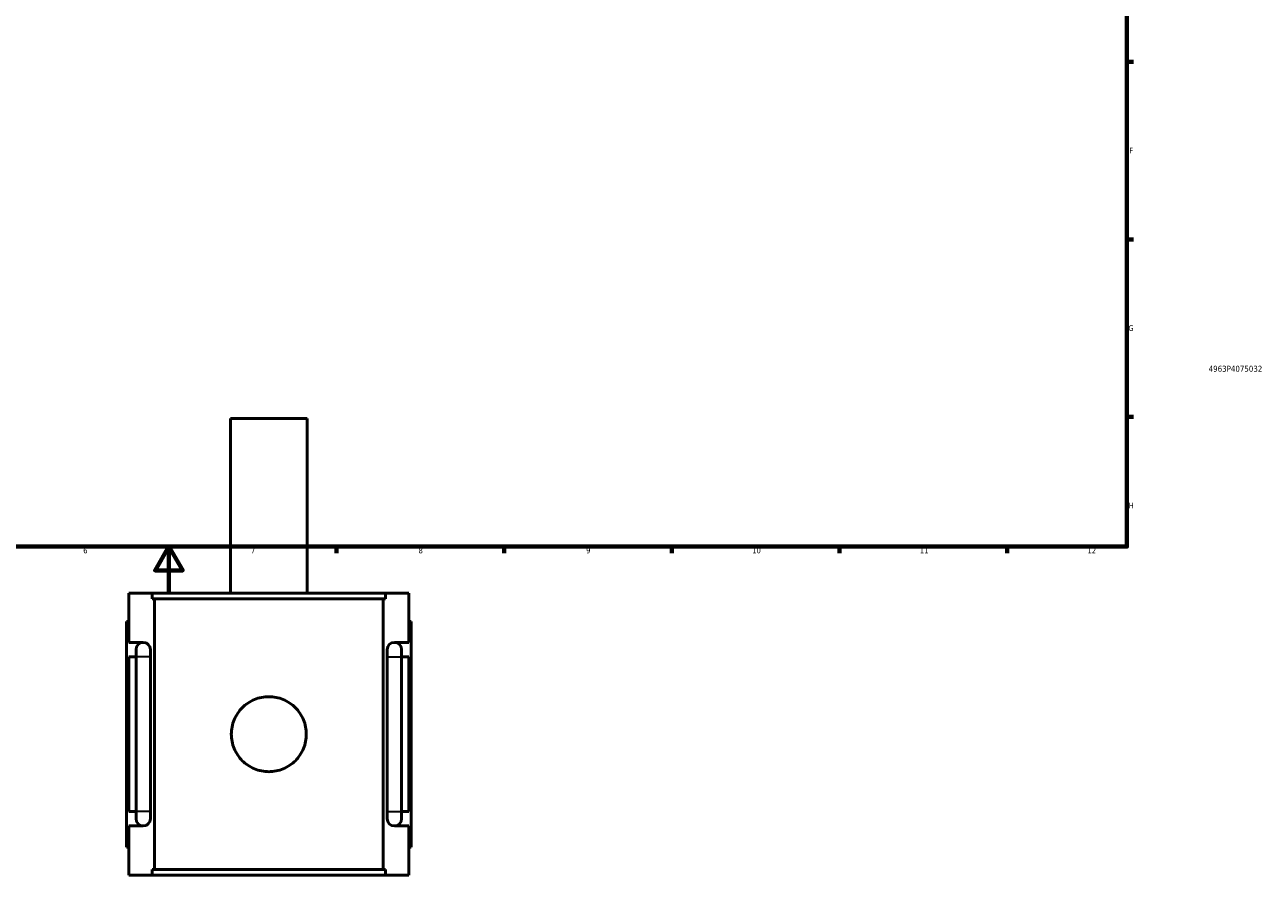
# Model space of a CAD drawing. Header units: millimetres. Extents: x -255 to 976, y -117 to 1140.
# Tile 3 of 6: x 360 to 878, y -117 to 238. Entities that reach past the tile are written whole.
import ezdxf
from ezdxf.enums import TextEntityAlignment as Align

# ---------------------------------------------------------------- set-up
doc = ezdxf.new("R2010")
doc.units = ezdxf.units.MM
for name, color, linetype, lineweight in [('Border (ANSI)', 7, 'Continuous', 70), ('Title (ISO)', 7, 'Continuous', 50), ('Visible (ANSI)', 7, 'Continuous', 50), ('Visible Narrow (ANSI)', 7, 'Continuous', 35)]:
    doc.layers.add(name, color=color, linetype=linetype, lineweight=lineweight)
doc.styles.add('Note Text (ANSI)', font='tahoma.ttf')
doc.styles.add('Note Text (ISO)', font='tahoma.ttf')

# ---------------------------------------------------------------- blocks, each defined once
blk = doc.blocks.new('Borders Default Border')
at = {"layer": 'Border (ANSI)'}
for p, q in [((821, 222.75), (823.8, 222.75)), ((821, 148.5), (823.8, 148.5)), ((821, 74.25), (823.8, 74.25)), ((490.58, 20), (490.58, 17.2)), ((560.67, 20), (560.67, 17.2)), ((630.75, 20), (630.75, 17.2)), ((700.83, 20), (700.83, 17.2)), ((770.92, 20), (770.92, 17.2))]:
    blk.add_line(p, q, dxfattribs=at)
at = {"layer": 'Border (ANSI)', "flags": 128}
for points in [[(20, 20), (20, 574), (821, 574), (821, 20), (20, 20)], [(420.5, 0), (420.5, 20), (414.73, 10), (426.27, 10), (420.5, 20)]]:
    blk.add_lwpolyline(points, dxfattribs=at)
at = {"layer": 'Border (ANSI)', "color": 5, "true_color": 0x0000ff, "char_height": 2.4, "attachment_point": 7, "style": 'Note Text (ANSI)'}
for s, insert in [('F', (821.98, 184.43)), ('G', (821.6, 110.13)), ('H', (821.73, 35.93)), ('6', (384.69, 17.15)), ('7', (454.8, 17.2)), ('8', (524.84, 17.15)), ('9', (594.92, 17.15)), ('10', (664.35, 17.15)), ('11', (734.43, 17.2)), ('12', (804.52, 17.2))]:
    blk.add_mtext(s, dxfattribs=dict(at, insert=insert))
blk = doc.blocks.new('Title Blocks ISO')
at = {"layer": 'Title (ISO)', "color": 232, "true_color": 0xca0064, "style": 'Note Text (ISO)'}
blk.add_attdef('PART_NUMBER_001', (34.16, 73.13), '', height=2.5, dxfattribs=at)
blk.add_attdef('DESCRIPTION', text='', height=2.5, dxfattribs=at).set_placement((34.09, 65.95), align=Align.TOP_LEFT)

msp = doc.modelspace()

# ---------------------------------------------------------------- linework, layer by layer
at = {"layer": 'Visible (ANSI)'}
for p, q in [((478.27, 73.53), (446.27, 73.53)), ((446.27, 0.53), (446.27, 73.53)), ((478.27, 0.53), (478.27, 73.53)), ((403.77, 0.53), (413.44, 0.53)), ((403.77, -20.07), (403.77, 0.53)), ((413.44, -1.83), (413.44, 0.53)), ((511.11, 0.53), (413.44, 0.53)), ((511.11, 0.53), (520.77, 0.53)), ((511.11, 0.53), (511.11, -1.83)), ((520.77, -20.07), (520.77, 0.53)), ((413.44, -1.83), (511.11, -1.83)), ((414.43, -115.11), (414.43, -1.83)), ((510.11, -115.11), (510.11, -1.83)), ((403.77, -11.27), (402.77, -11.27)), ((402.77, -105.67), (402.77, -11.27)), ((520.77, -11.27), (521.77, -11.27)), ((521.77, -105.67), (521.77, -11.27)), ((403.77, -20.07), (409.77, -20.07)), ((514.77, -20.07), (520.77, -20.07)), ((406.77, -23.07), (406.77, -26.07)), ((412.77, -26.07), (412.77, -23.07)), ((511.77, -23.07), (511.77, -26.07)), ((517.77, -26.07), (517.77, -23.07)), ((403.77, -90.87), (403.77, -26.07)), ((406.77, -26.07), (403.77, -26.07)), ((406.77, -90.87), (406.77, -26.07)), ((412.77, -90.87), (412.77, -26.07)), ((511.77, -26.07), (511.77, -90.87)), ((520.77, -26.07), (517.77, -26.07)), ((517.77, -26.07), (517.77, -90.87)), ((520.77, -90.87), (520.77, -26.07)), ((403.77, -90.87), (406.77, -90.87)), ((406.77, -90.87), (406.77, -93.87)), ((412.77, -93.87), (412.77, -90.87)), ((511.77, -90.87), (511.77, -93.87)), ((517.77, -90.87), (520.77, -90.87)), ((517.77, -93.87), (517.77, -90.87)), ((403.77, -117.47), (403.77, -96.87)), ((409.77, -96.87), (403.77, -96.87)), ((520.77, -96.87), (514.77, -96.87)), ((520.77, -117.47), (520.77, -96.87)), ((402.77, -105.67), (403.77, -105.67)), ((521.77, -105.67), (520.77, -105.67)), ((413.44, -117.47), (403.77, -117.47)), ((413.44, -115.11), (511.11, -115.11)), ((413.44, -117.47), (413.44, -115.11)), ((511.11, -117.47), (413.44, -117.47)), ((511.11, -115.11), (511.11, -117.47)), ((520.77, -117.47), (511.11, -117.47))]:
    msp.add_line(p, q, dxfattribs=at)
for centre, start, end in [((409.77, -23.07), 90, 180), ((409.77, -23.07), 0, 90), ((514.77, -23.07), 90, 180), ((514.77, -23.07), 0, 90), ((409.77, -93.87), 180, 270), ((409.77, -93.87), 270, 0), ((514.77, -93.87), 180, 270), ((514.77, -93.87), 270, 0)]:
    msp.add_arc(centre, 3, start, end, dxfattribs=at)
msp.add_open_spline([(477.95, -58.47), (477.95, -59.46), (477.86, -60.49), (477.46, -62.52), (477.15, -63.53), (475.95, -66.42), (474.75, -68.17), (472.67, -70.25), (471.89, -70.9), (470.18, -72.05), (469.26, -72.55), (467.33, -73.35), (466.32, -73.66), (464.29, -74.06), (463.27, -74.15), (461.28, -74.15), (460.26, -74.06), (458.23, -73.66), (457.22, -73.35), (455.29, -72.55), (454.37, -72.05), (452.66, -70.9), (451.88, -70.25), (449.8, -68.17), (448.6, -66.42), (447.39, -63.53), (447.09, -62.52), (446.69, -60.49), (446.59, -59.46), (446.59, -57.48), (446.69, -56.46), (447.09, -54.42), (447.39, -53.42), (448.6, -50.52), (449.8, -48.77), (451.88, -46.69), (452.66, -46.04), (454.37, -44.89), (455.29, -44.39), (457.22, -43.59), (458.23, -43.29), (460.26, -42.89), (461.28, -42.79), (463.27, -42.79), (464.29, -42.89), (466.32, -43.29), (467.33, -43.59), (469.26, -44.39), (470.18, -44.89), (471.89, -46.04), (472.67, -46.69), (474.75, -48.77), (475.95, -50.52), (477.15, -53.42), (477.46, -54.42), (477.86, -56.46), (477.95, -57.48), (477.95, -58.47)], degree=3, knots=[0, 0, 0, 0, 0.297682, 0.297682, 0.595363, 0.595363, 1.190726, 1.190726, 1.488289, 1.488289, 1.785852, 1.785852, 2.083415, 2.083415, 2.380977, 2.380977, 2.67854, 2.67854, 2.976103, 2.976103, 3.273666, 3.273666, 3.571229, 3.571229, 4.166592, 4.166592, 4.464273, 4.464273, 4.761955, 4.761955, 5.059637, 5.059637, 5.357318, 5.357318, 5.952681, 5.952681, 6.250244, 6.250244, 6.547807, 6.547807, 6.84537, 6.84537, 7.142932, 7.142932, 7.440495, 7.440495, 7.738058, 7.738058, 8.035621, 8.035621, 8.333184, 8.333184, 8.928547, 8.928547, 9.226228, 9.226228, 9.52391, 9.52391, 9.52391, 9.52391], dxfattribs=at)
at = {"layer": 'Visible Narrow (ANSI)'}
for p, q in [((412.74, -26.07), (406.81, -26.07)), ((511.81, -26.07), (517.74, -26.07)), ((412.74, -90.87), (406.81, -90.87)), ((511.81, -90.87), (517.74, -90.87))]:
    msp.add_line(p, q, dxfattribs=at)

# ---------------------------------------------------------------- block references
msp.add_blockref('Borders Default Border', (0, 0))
msp.add_blockref('Title Blocks ISO', (821, 20)).add_auto_attribs({'PART_NUMBER_001': '4963P4075032'})

doc.saveas('drawing.dxf')
